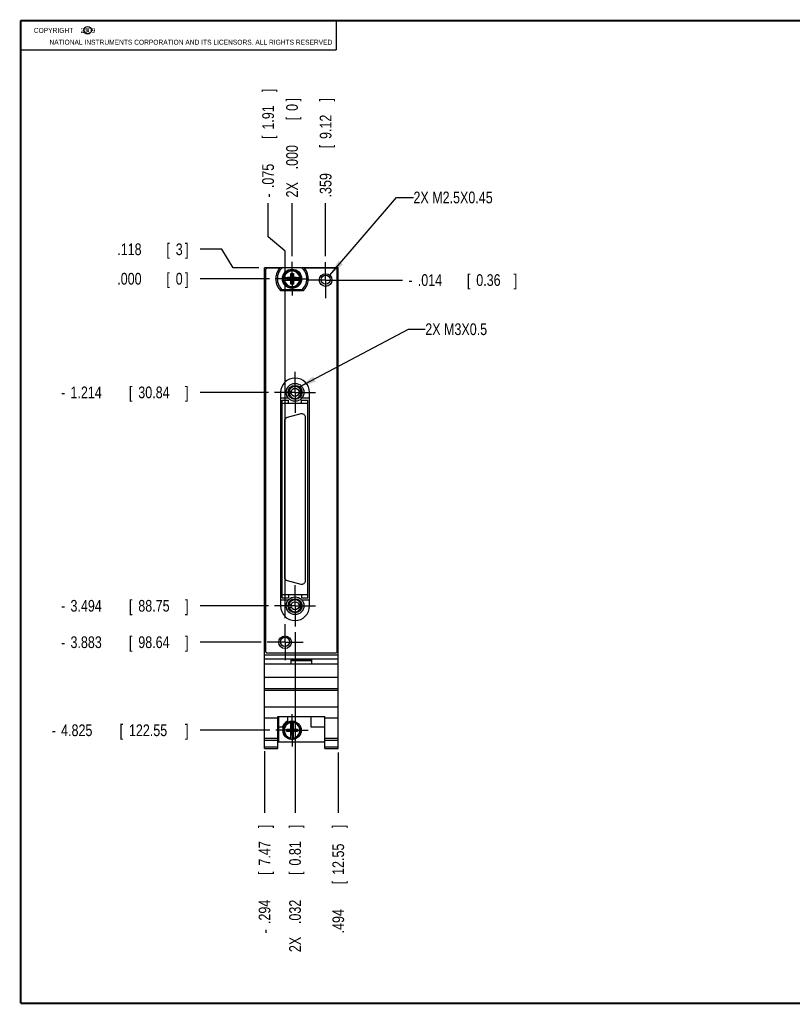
# Model space of a CAD drawing. Header units: inches. Extents: x 0.2 to 16.8, y 0.1 to 10.8.
# Tile 1 of 11: x 0.2 to 8.5, y 0.2 to 10.8. Entities that reach past the tile are written whole.
import ezdxf

# ---------------------------------------------------------------- set-up
doc = ezdxf.new("R2010")
doc.units = ezdxf.units.IN
doc.header["$LTSCALE"] = 0.935
doc.header["$MEASUREMENT"] = 0
doc.linetypes.add('CENTER', pattern=[0.6, 0.375, -0.075, 0.075, -0.075])
doc.layers.get('0').update_dxf_attribs({"linetype": 'CONTINUOUS'})
for name, color, linetype in [('DEFAULT_1', 7, 'CENTER'), ('DETAIL', 7, 'CONTINUOUS'), ('DIMENSIONS', 7, 'CONTINUOUS')]:
    doc.layers.add(name, color=color, linetype=linetype)
doc.styles.get("Standard").update_dxf_attribs({"font": 'txt', "width": 0.8})
doc.dimstyles.new('DIMSTYLE_2', dxfattribs={"dimtxt": 0.125, "dimasz": 0.18, "dimexe": 0.18, "dimexo": 0.0625, "dimgap": 0.09, "dimtad": 0, "dimtih": 1, "dimtoh": 1, "dimdec": 3, "dimzin": 4, "dimdsep": 46, "dimtxsty": 'STANDARD', "dimblk": '_FILLED', "dimblk1": '_FILLED', "dimblk2": '_FILLED', "dimcen": 0.09, "dimadec": 0, "dimazin": 0, "dimtp": 0.001, "dimtm": 0.001, "dimtfac": 1, "dimtdec": 3, "dimtofl": 0, "dimtmove": 0, "dimatfit": 3, "dimldrblk": '_FILLED', "dimfxl": 1, "dimtolj": 1, "dimtzin": 4, "dimarcsym": 0})

# ---------------------------------------------------------------- blocks, each defined once
blk = doc.blocks.new('*D4')
at = {"layer": 'DIMENSIONS', "color": 2, "linetype": 'CONTINUOUS'}
for p, q in [((2.401, 8.316), (2.17, 8.316)), ((2.523, 8.119), (2.401, 8.316)), ((2.795, 8.119), (2.523, 8.119))]:
    blk.add_line(p, q, dxfattribs=at)
at = {"layer": 'DIMENSIONS', "color": 2, "linetype": 'CONTINUOUS', "width": 0.8}
for s, p in [('.118', (1.283, 8.253)), ('[', (1.808, 8.253)), ('3', (1.908, 8.253)), (']', (2.008, 8.253))]:
    blk.add_text(s, height=0.125, dxfattribs=at).set_placement(p)
blk = doc.blocks.new('_FILLED')
at = {"color": 0, "linetype": 'BYBLOCK'}
blk.add_solid([(0, 0), (-1, 0.174), (-1, -0.174)], dxfattribs=at)
blk = doc.blocks.new('*D5')
at = {"layer": 'DIMENSIONS', "color": 2, "linetype": 'CONTINUOUS'}
blk.add_line((3.573, 7.987), (4.333, 7.987), dxfattribs=at)
at = {"layer": 'DIMENSIONS', "color": 2, "linetype": 'CONTINUOUS', "width": 0.8}
for s, p in [('.014', (4.496, 7.924)), ('[', (5.021, 7.924)), ('0.36', (5.121, 7.924)), (']', (5.521, 7.924)), ('-', (4.396, 7.924))]:
    blk.add_text(s, height=0.125, dxfattribs=at).set_placement(p)
blk = doc.blocks.new('*D6')
at = {"layer": 'DIMENSIONS', "color": 2, "linetype": 'CONTINUOUS'}
blk.add_line((2.901, 6.787), (2.17, 6.787), dxfattribs=at)
at = {"layer": 'DIMENSIONS', "color": 2, "linetype": 'CONTINUOUS', "width": 0.8}
for s, p in [('1.214', (0.783, 6.724)), ('[', (1.408, 6.724)), ('30.84', (1.508, 6.724)), (']', (2.008, 6.724)), ('-', (0.683, 6.724))]:
    blk.add_text(s, height=0.125, dxfattribs=at).set_placement(p)
blk = doc.blocks.new('*D7')
at = {"layer": 'DIMENSIONS', "color": 2, "linetype": 'CONTINUOUS'}
blk.add_line((2.901, 4.507), (2.17, 4.507), dxfattribs=at)
at = {"layer": 'DIMENSIONS', "color": 2, "linetype": 'CONTINUOUS', "width": 0.8}
for s, p in [('3.494', (0.783, 4.444)), ('[', (1.408, 4.444)), ('88.75', (1.508, 4.444)), (']', (2.008, 4.444)), ('-', (0.683, 4.444))]:
    blk.add_text(s, height=0.125, dxfattribs=at).set_placement(p)
blk = doc.blocks.new('*D8')
at = {"layer": 'DIMENSIONS', "color": 2, "linetype": 'CONTINUOUS'}
blk.add_line((2.822, 4.118), (2.17, 4.118), dxfattribs=at)
at = {"layer": 'DIMENSIONS', "color": 2, "linetype": 'CONTINUOUS', "width": 0.8}
for s, p in [('-', (0.683, 4.055)), ('3.883', (0.783, 4.055)), ('[', (1.408, 4.055)), ('98.64', (1.508, 4.055)), (']', (2.008, 4.055))]:
    blk.add_text(s, height=0.125, dxfattribs=at).set_placement(p)
blk = doc.blocks.new('*D9')
at = {"layer": 'DIMENSIONS', "color": 2, "linetype": 'CONTINUOUS'}
blk.add_line((2.915, 3.176), (2.17, 3.176), dxfattribs=at)
at = {"layer": 'DIMENSIONS', "color": 2, "linetype": 'CONTINUOUS', "width": 0.8}
for s, p in [('-', (0.583, 3.114)), ('4.825', (0.683, 3.114)), ('[', (1.308, 3.114)), ('122.55', (1.408, 3.114)), (']', (2.008, 3.114))]:
    blk.add_text(s, height=0.125, dxfattribs=at).set_placement(p)
blk = doc.blocks.new('*D10')
at = {"layer": 'DIMENSIONS', "color": 2, "linetype": 'CONTINUOUS'}
blk.add_line((2.909, 8.001), (2.17, 8.001), dxfattribs=at)
at = {"layer": 'DIMENSIONS', "color": 2, "linetype": 'CONTINUOUS', "width": 0.8}
for s, p in [('.000', (1.283, 7.938)), ('[', (1.808, 7.938)), ('0', (1.908, 7.938)), (']', (2.008, 7.938))]:
    blk.add_text(s, height=0.125, dxfattribs=at).set_placement(p)
blk = doc.blocks.new('*D11')
at = {"layer": 'DIMENSIONS', "color": 2, "linetype": 'CONTINUOUS'}
blk.add_line((3.511, 8.242), (3.511, 8.807), dxfattribs=at)
at = {"layer": 'DIMENSIONS', "color": 2, "linetype": 'CONTINUOUS', "width": 0.8}
for s, p in [(']', (3.573, 9.894)), ('9.12', (3.573, 9.494)), ('[', (3.573, 9.394)), ('.359', (3.573, 8.869))]:
    blk.add_text(s, height=0.125, rotation=90, dxfattribs=at).set_placement(p)
blk = doc.blocks.new('*D12')
at = {"layer": 'DIMENSIONS', "color": 2, "linetype": 'CONTINUOUS'}
for p, q in [((2.896, 8.447), (2.896, 8.807)), ((3.077, 8.295), (2.896, 8.447)), ((3.077, 4.373), (3.077, 8.295))]:
    blk.add_line(p, q, dxfattribs=at)
at = {"layer": 'DIMENSIONS', "color": 2, "linetype": 'CONTINUOUS', "width": 0.8}
for s, p in [(']', (2.958, 9.994)), ('1.91', (2.958, 9.594)), ('[', (2.958, 9.494)), ('.075', (2.958, 8.969)), ('-', (2.958, 8.869))]:
    blk.add_text(s, height=0.125, rotation=90, dxfattribs=at).set_placement(p)
blk = doc.blocks.new('*D13')
at = {"layer": 'DIMENSIONS', "color": 2, "linetype": 'CONTINUOUS'}
blk.add_line((3.152, 8.243), (3.152, 8.807), dxfattribs=at)
at = {"layer": 'DIMENSIONS', "color": 2, "linetype": 'CONTINUOUS', "width": 0.8}
for s, p in [(']', (3.214, 9.894)), ('0', (3.214, 9.794)), ('[', (3.214, 9.694)), ('.000', (3.214, 9.169)), ('2X ', (3.214, 8.869))]:
    blk.add_text(s, height=0.125, rotation=90, dxfattribs=at).set_placement(p)
blk = doc.blocks.new('*D14')
at = {"layer": 'DIMENSIONS', "color": 2, "linetype": 'CONTINUOUS'}
blk.add_line((3.184, 4.224), (3.184, 2.294), dxfattribs=at)
at = {"layer": 'DIMENSIONS', "color": 2, "linetype": 'CONTINUOUS', "width": 0.8}
for s, p in [(']', (3.246, 2.131)), ('0.81', (3.246, 1.731)), ('[', (3.246, 1.631)), ('.032', (3.246, 1.106)), ('2X ', (3.246, 0.806))]:
    blk.add_text(s, height=0.125, rotation=90, dxfattribs=at).set_placement(p)
blk = doc.blocks.new('*D15')
at = {"layer": 'DIMENSIONS', "color": 2, "linetype": 'CONTINUOUS'}
blk.add_line((2.858, 2.953), (2.858, 2.294), dxfattribs=at)
at = {"layer": 'DIMENSIONS', "color": 2, "linetype": 'CONTINUOUS', "width": 0.8}
for s, p in [(']', (2.92, 2.131)), ('7.47', (2.92, 1.731)), ('[', (2.92, 1.631)), ('.294', (2.92, 1.106)), ('-', (2.92, 1.006))]:
    blk.add_text(s, height=0.125, rotation=90, dxfattribs=at).set_placement(p)
blk = doc.blocks.new('*D16')
at = {"layer": 'DIMENSIONS', "color": 2, "linetype": 'CONTINUOUS'}
blk.add_line((3.646, 2.938), (3.646, 2.294), dxfattribs=at)
at = {"layer": 'DIMENSIONS', "color": 2, "linetype": 'CONTINUOUS', "width": 0.8}
for s, p in [(']', (3.708, 2.131)), ('12.55', (3.708, 1.631)), ('[', (3.708, 1.531)), ('.494', (3.708, 1.006))]:
    blk.add_text(s, height=0.125, rotation=90, dxfattribs=at).set_placement(p)

msp = doc.modelspace()

# ---------------------------------------------------------------- linework, layer by layer
at = {"color": 2, "linetype": 'CONTINUOUS'}
for p, q in [((0.25, 10.7586), (3.625, 10.7586)), ((0.25, 10.7586), (0.25, 10.4456)), ((3.625, 10.7586), (3.625, 10.4456)), ((0.25, 10.4456), (3.625, 10.4456))]:
    msp.add_line(p, q, dxfattribs=at)
at = {"color": 7, "linetype": 'CONTINUOUS'}
for p, q in [((2.8578, 2.9811), (2.8578, 8.1188)), ((3.048, 8.1188), (2.8578, 8.1188)), ((3.0173, 8.1128), (2.8878, 8.1128)), ((3.048, 8.1193), (3.2555, 8.1193)), ((3.6458, 8.1188), (3.2555, 8.1188)), ((3.6158, 8.1128), (3.2863, 8.1128)), ((3.6458, 2.9811), (3.6458, 8.1188)), ((2.8678, 8.0928), (2.8678, 4.0228)), ((3.0571, 8.0146), (3.1401, 8.0146)), ((3.1033, 7.9891), (3.1033, 8.0125)), ((3.1033, 7.9891), (3.2003, 8.0125)), ((3.1401, 8.0125), (3.1033, 8.0125)), ((3.1033, 8.0125), (3.2003, 7.9891)), ((3.138, 7.9437), (3.1656, 8.0579)), ((3.138, 8.0146), (3.138, 8.0579)), ((3.1656, 7.9437), (3.138, 8.0579)), ((3.138, 8.0579), (3.1656, 8.0579)), ((3.1401, 8.0146), (3.1401, 8.0125)), ((3.1401, 7.9891), (3.1635, 8.0125)), ((3.1635, 7.9891), (3.1401, 8.0125)), ((3.1635, 8.0146), (3.1635, 8.0125)), ((3.1635, 8.0146), (3.2464, 8.0146)), ((3.2003, 8.0125), (3.1635, 8.0125)), ((3.1656, 8.0579), (3.1656, 8.0146)), ((3.2003, 7.9891), (3.2003, 8.0125)), ((3.6358, 4.0228), (3.6358, 8.0928)), ((3.0571, 7.9871), (3.1401, 7.9871)), ((3.1033, 7.9891), (3.1401, 7.9891)), ((3.138, 7.9437), (3.138, 7.9871)), ((3.1656, 7.9437), (3.138, 7.9437)), ((3.1401, 7.9871), (3.1401, 7.9891)), ((3.1635, 7.9871), (3.1635, 7.9891)), ((3.1635, 7.9891), (3.2003, 7.9891)), ((3.1635, 7.9871), (3.2464, 7.9871)), ((3.1656, 7.9871), (3.1656, 7.9437)), ((3.27, 7.8718), (3.0335, 7.8718)), ((3.2555, 7.8823), (3.048, 7.8823)), ((3.0288, 6.7845), (3.0288, 4.5045)), ((3.11, 6.8003), (3.143, 6.8003)), ((3.11, 6.7733), (3.143, 6.7733)), ((3.2246, 6.8003), (3.2576, 6.8003)), ((3.2246, 6.7733), (3.2576, 6.7733)), ((3.3388, 4.5045), (3.3388, 6.7845)), ((3.1122, 6.7248), (3.0288, 6.7248)), ((3.045, 4.59), (3.045, 6.7042)), ((3.045, 6.7042), (3.1139, 6.7042)), ((3.045, 6.6707), (3.3206, 6.6707)), ((3.1139, 6.6707), (3.1139, 6.7042)), ((3.2517, 6.6707), (3.2517, 6.7042)), ((3.2517, 6.7042), (3.3206, 6.7042)), ((3.3388, 6.7248), (3.2554, 6.7248)), ((3.3206, 4.59), (3.3206, 6.7042)), ((3.2454, 6.5568), (3.0998, 6.5177)), ((3.0706, 6.4797), (3.0706, 4.8145)), ((3.295, 4.7754), (3.295, 6.5187)), ((3.0998, 4.7764), (3.2454, 4.7374)), ((3.0288, 4.5688), (3.1122, 4.5688)), ((3.3206, 4.6235), (3.045, 4.6235)), ((3.045, 4.59), (3.1139, 4.59)), ((3.1139, 4.6235), (3.1139, 4.59)), ((3.2517, 4.6235), (3.2517, 4.59)), ((3.2517, 4.59), (3.3206, 4.59)), ((3.2554, 4.5688), (3.3388, 4.5688)), ((3.11, 4.5203), (3.143, 4.5203)), ((3.11, 4.4933), (3.143, 4.4933)), ((3.2246, 4.5203), (3.2576, 4.5203)), ((3.2246, 4.4933), (3.2576, 4.4933)), ((2.8878, 4.0028), (3.6158, 4.0028)), ((2.8578, 3.9831), (3.6458, 3.9831)), ((2.8578, 3.9401), (3.6458, 3.9401)), ((3.1418, 3.9301), (3.3618, 3.9301)), ((3.1418, 3.8831), (3.1418, 3.9301)), ((3.1418, 3.9231), (3.3618, 3.9231)), ((3.3618, 3.8831), (3.3618, 3.9301)), ((3.6458, 3.8831), (2.8578, 3.8831)), ((2.8578, 3.7431), (3.6458, 3.7431)), ((2.8578, 3.6231), (3.6458, 3.6231)), ((2.8578, 3.6036), (3.6458, 3.6036)), ((2.8578, 3.4278), (3.6458, 3.4278)), ((2.8578, 3.3081), (2.9998, 3.3081)), ((2.9998, 3.3234), (3.5038, 3.3234)), ((2.9998, 2.9811), (2.9998, 3.3234)), ((3.0058, 3.3234), (3.0058, 3.0541)), ((3.1028, 3.3234), (3.1028, 3.2735)), ((3.138, 3.1878), (3.138, 3.2708)), ((3.1656, 3.1878), (3.1656, 3.2708)), ((3.3528, 3.3234), (3.3528, 3.2141)), ((3.5038, 2.9811), (3.5038, 3.3234)), ((3.5038, 3.3081), (3.6458, 3.3081)), ((3.0058, 3.2141), (3.0496, 3.2141)), ((3.0947, 3.1624), (3.2089, 3.1899)), ((3.0947, 3.1899), (3.138, 3.1899)), ((3.0947, 3.1899), (3.2089, 3.1624)), ((3.0947, 3.1624), (3.0947, 3.1899)), ((3.138, 3.1624), (3.0947, 3.1624)), ((3.138, 3.1878), (3.1401, 3.1878)), ((3.138, 3.1644), (3.1401, 3.1644)), ((3.138, 3.0815), (3.138, 3.1644)), ((3.1635, 3.2247), (3.1401, 3.2247)), ((3.1635, 3.1276), (3.1401, 3.2247)), ((3.1401, 3.2247), (3.1401, 3.1878)), ((3.1401, 3.1276), (3.1635, 3.2247)), ((3.1635, 3.1644), (3.1401, 3.1878)), ((3.1401, 3.1644), (3.1635, 3.1878)), ((3.1401, 3.1644), (3.1401, 3.1276)), ((3.1635, 3.1878), (3.1635, 3.2247)), ((3.1656, 3.1878), (3.1635, 3.1878)), ((3.1656, 3.1644), (3.1635, 3.1644)), ((3.1635, 3.1276), (3.1635, 3.1644)), ((3.1656, 3.1899), (3.2089, 3.1899)), ((3.1656, 3.0815), (3.1656, 3.1644)), ((3.2089, 3.1624), (3.1656, 3.1624)), ((3.2089, 3.1899), (3.2089, 3.1624)), ((3.3528, 3.2141), (3.5038, 3.2141)), ((2.8578, 3.0911), (2.9998, 3.0911)), ((2.8578, 3.0719), (2.9998, 3.0719)), ((3.0058, 3.0541), (3.5038, 3.0541)), ((3.1635, 3.1276), (3.1401, 3.1276)), ((3.5038, 3.0911), (3.6458, 3.0911)), ((3.5038, 3.0719), (3.6458, 3.0719)), ((2.8578, 2.9991), (2.9998, 2.9991)), ((2.8578, 2.9811), (2.9998, 2.9811)), ((3.5038, 2.9991), (3.6458, 2.9991)), ((3.5038, 2.9811), (3.6458, 2.9811))]:
    msp.add_line(p, q, dxfattribs=at)
at = {"color": 7, "linetype": 'CONTINUOUS', "const_width": 0.02}
for points in [[(0.25, 10.7586), (0.25, 0.2586)], [(16.75, 10.7586), (0.25, 10.7586)], [(0.25, 0.2586), (16.75, 0.2586)]]:
    msp.add_lwpolyline(points, dxfattribs=at)
at = {"color": 2, "linetype": 'CONTINUOUS'}
msp.add_circle((0.9659, 10.6562), 0.0403, dxfattribs=at)
at = {"color": 7, "linetype": 'CONTINUOUS'}
for centre, radius in [((3.1518, 8.0008), 0.1025), ((3.1518, 8.0008), 0.098), ((3.5108, 7.9866), 0.0675), ((3.5108, 7.9908), 0.049), ((3.1838, 6.7868), 0.095), ((3.1838, 6.7868), 0.075), ((3.1838, 6.7868), 0.043), ((3.1838, 4.5068), 0.095), ((3.1838, 4.5068), 0.075), ((3.1838, 4.5068), 0.043), ((3.0768, 4.1176), 0.0675), ((3.0768, 4.1218), 0.049), ((3.1518, 3.1761), 0.098)]:
    msp.add_circle(centre, radius, dxfattribs=at)
for centre, radius, start, end in [((2.8878, 8.0928), 0.02, 90, 180), ((3.1518, 8.0008), 0.175, 140.20818, 227.4886), ((3.1518, 8.0008), 0.1575, 131.20295, 228.79705), ((3.1518, 8.0008), 0.1575, 311.20295, 48.79705), ((3.1518, 8.0008), 0.175, 312.5114, 39.79182), ((3.6158, 8.0928), 0.02, 0, 90), ((3.1518, 8.0008), 0.0956, 171.71661, 188.28339), ((3.1518, 8.0008), 0.0956, 351.71661, 8.28339), ((3.1838, 6.7845), 0.155, 0, 180), ((3.1838, 6.7868), 0.064, 12.1773, 167.8227), ((3.1838, 6.7868), 0.064, 192.1773, 347.8227), ((3.2556, 6.5187), 0.0394, 0, 105), ((3.11, 6.4797), 0.0394, 105, 180), ((3.11, 4.8145), 0.0394, 180, 255), ((3.2556, 4.7754), 0.0394, 255, 360), ((3.1838, 4.5068), 0.064, 12.1773, 167.8227), ((3.1838, 4.5045), 0.155, 180, 360), ((3.1838, 4.5068), 0.064, 192.1773, 347.8227), ((2.8878, 4.0228), 0.02, 180, 270), ((3.6158, 4.0228), 0.02, 270, 360), ((3.1518, 3.1761), 0.109, 116.71426, 159.59683), ((3.1518, 3.1761), 0.0956, 81.71661, 98.28339), ((3.1518, 3.1761), 0.0956, 261.71661, 278.28339)]:
    msp.add_arc(centre, radius, start, end, dxfattribs=at)
at = {"color": 9, "linetype": 'CONTINUOUS'}
for centre, radius, start, end in [((3.1518, 8.0008), 0.0947, 8.36374, 171.63626), ((3.1518, 8.0008), 0.0832, 9.53359, 170.46641), ((3.1518, 8.0008), 0.0947, 188.36374, 351.63626), ((3.1518, 8.0008), 0.0832, 189.53359, 350.46641), ((3.1518, 3.1761), 0.0947, 98.36374, 261.63626), ((3.1518, 3.1761), 0.0947, 278.36374, 81.63626), ((3.1518, 3.1761), 0.0832, 99.53359, 260.46641), ((3.1518, 3.1761), 0.0832, 279.53359, 80.46641)]:
    msp.add_arc(centre, radius, start, end, dxfattribs=at)
at = {"layer": 'DEFAULT_1', "color": 7, "linetype": 'CENTER'}
for p, q in [((3.1518, 8.0008), (3.1518, 8.1808)), ((3.5108, 7.9866), (3.5108, 8.1791)), ((3.1518, 8.0008), (2.9718, 8.0008)), ((3.1518, 8.0008), (3.1518, 7.8208)), ((3.1518, 8.0008), (3.3318, 8.0008)), ((3.5108, 7.9866), (3.3183, 7.9866)), ((3.5108, 7.9866), (3.5108, 7.7941)), ((3.5108, 7.9866), (3.7033, 7.9866)), ((3.1838, 6.7868), (3.1838, 7.0068)), ((3.1838, 6.7868), (2.9638, 6.7868)), ((3.1838, 6.7868), (3.1838, 6.5668)), ((3.1838, 6.7868), (3.4038, 6.7868)), ((3.1838, 4.5068), (3.1838, 4.7268)), ((3.1838, 4.5068), (2.9638, 4.5068)), ((3.1838, 4.5068), (3.4038, 4.5068)), ((3.1838, 4.5068), (3.1838, 4.2868)), ((3.0768, 4.1176), (3.0768, 4.3101)), ((3.0768, 4.1176), (2.8843, 4.1176)), ((3.0768, 4.1176), (3.2693, 4.1176)), ((3.0768, 4.1176), (3.0768, 3.9251)), ((3.1518, 3.1761), (3.1518, 3.3501)), ((3.1518, 3.1761), (2.9778, 3.1761)), ((3.1518, 3.1761), (3.3258, 3.1761)), ((3.1518, 3.1761), (3.1518, 3.0021))]:
    msp.add_line(p, q, dxfattribs=at)
at = {"layer": 'DETAIL', "color": 2, "linetype": 'CONTINUOUS'}
for p, q in [((3.555, 8.0376), (4.2694, 8.8693)), ((4.2694, 8.8693), (4.4494, 8.8693)), ((3.2318, 6.8444), (4.3958, 7.4615)), ((4.3958, 7.4615), (4.5758, 7.4615))]:
    msp.add_line(p, q, dxfattribs=at)
for points in [[(3.6486, 8.1945), (3.555, 8.0376), (3.696, 8.1538)], [(3.3762, 6.9564), (3.2318, 6.8444), (3.4055, 6.9011)]]:
    msp.add_solid(points, dxfattribs=at)

# ---------------------------------------------------------------- texts
at = {"color": 2, "linetype": 'CONTINUOUS', "width": 0.8}
for s, p in [('c', (0.946, 10.6363)), ('NATIONAL INSTRUMENTS CORPORATION AND ITS LICENSORS. ALL RIGHTS RESERVED', (0.5583, 10.5016))]:
    msp.add_text(s, height=0.053, dxfattribs=at).set_placement(p)
at = {"color": 2, "linetype": 'CONTINUOUS', "insert": (0.3125, 10.6805), "char_height": 0.053, "width": 0.8904, "attachment_point": 1}
msp.add_mtext('    COPYRIGHT    2009', dxfattribs=at)
at = {"layer": 'DETAIL', "color": 2, "linetype": 'CONTINUOUS', "width": 0.8}
for s, p in [('2X M2.5X0.45', (4.4494, 8.8068)), ('2X M3X0.5 ', (4.5758, 7.399))]:
    msp.add_text(s, height=0.125, dxfattribs=at).set_placement(p)

# ---------------------------------------------------------------- dimensions: what is measured, and where the dimension line sits
at = {"layer": 'DIMENSIONS', "color": 2, "linetype": 'CONTINUOUS'}
for feature_location, offset, dtype, origin, text, picture, middle in [((3.0768, 4.3726), (-0.1812, 4.4343), 0, (3.1518, 8.1808), '-<>', '*D12', (2.8956, 9.4818)), ((3.1517874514, 8.2433310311), (0, 0.5635), 1, (3.1517874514, 8.1808310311), '2X <>', '*D13', (3.1517874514, 9.4318310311)), ((2.9153, 3.1761), (-0.745, 0), 0, (2.9718, 8.0008), '-<>', '*D9', (1.3453, 3.1761)), ((2.9013, 6.7868), (-0.731, 0), 0, (2.9718, 8.0008), '-<>', '*D6', (1.3953, 6.7868)), ((2.9013, 4.5068), (-0.731, 0), 0, (2.9718, 8.0008), '-<>', '*D7', (1.3953, 4.5068)), ((2.8218, 4.1176), (-0.6515, 0), 0, (2.9718, 8.0008), '-<>', '*D8', (1.3953, 4.1176)), ((2.8578, 2.9535), (0, -0.6599), 1, (3.1518, 8.0008), '-<>', '*D15', (2.8578, 1.6186)), ((3.1838, 4.2243), (0, -1.9307), 1, (3.1518, 8.0008), '2X <>', '*D14', (3.1838, 1.5186)), ((3.5733, 7.9866), (0.76, 0), 0, (3.1518, 8.0008), '-<>', '*D5', (5.0083, 7.9866))]:
    dim = msp.add_ordinate_dim(feature_location=feature_location, offset=offset, dtype=dtype, origin=origin, text=text, dimstyle='DIMSTYLE_2', dxfattribs=at)
    dim.commit()
    dim.dimension.update_dxf_attribs({"geometry": picture, "text_midpoint": middle})
for feature_location, offset, dtype, origin, picture, middle in [((3.5108, 8.2416), (0, 0.5653), 1, (3.1518, 8.1808), '*D11', (3.5108, 9.4318)), ((2.7953, 8.1188), (-0.625, 0.1971), 0, (2.9718, 8.0008), '*D4', (1.6953, 8.316)), ((2.9092874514, 8.0008310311), (-0.739, 0), 0, (2.9717874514, 8.0008310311), '*D10', (1.6952874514, 8.0008310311)), ((3.6458, 2.9379), (0, -0.6442), 1, (3.1518, 8.0008), '*D16', (3.6458, 1.6186))]:
    dim = msp.add_ordinate_dim(feature_location=feature_location, offset=offset, dtype=dtype, origin=origin, dimstyle='DIMSTYLE_2', dxfattribs=at)
    dim.commit()
    dim.dimension.update_dxf_attribs({"geometry": picture, "text_midpoint": middle})

doc.saveas('drawing.dxf')
